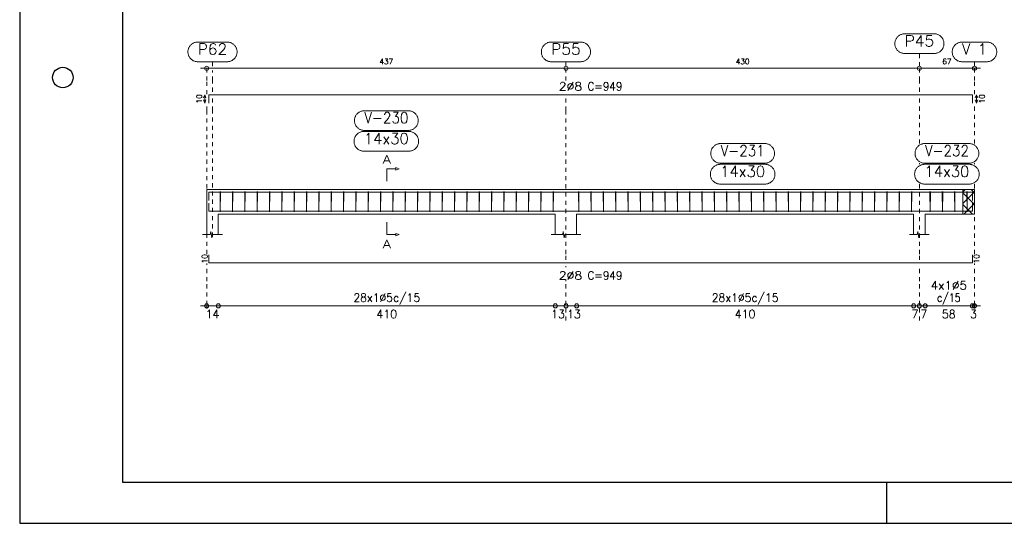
# Model space of a CAD drawing. Header units: millimetres. Extents: x -80 to 444, y 0 to 170.
# Tile 81 of 133: x 180 to 204, y 65 to 77. Entities that reach past the tile are written whole.
import ezdxf
from ezdxf.enums import TextEntityAlignment as Align

# ---------------------------------------------------------------- set-up
doc = ezdxf.new("R2010")
doc.units = ezdxf.units.MM
doc.linetypes.add('CYPE_PUNTO', pattern=[0.075, 0, -0.075])
for name, color, linetype, lineweight in [('ARM_COMPRIMENTOS', 3, 'Continuous', 0), ('ARM_DENTRO_VIGA', 4, 'Continuous', 15), ('ARM_ESTRIBOS', 3, 'Continuous', 0), ('ARM_TEXTOS', 3, 'Continuous', 0), ('COT_COTAS', 3, 'Continuous', 0), ('COT_EST', 3, 'Continuous', 0), ('COT_LIN_APOIOS', 2, 'CYPE_PUNTO', 0), ('COT_LIN_AUX_COTA', 2, 'CYPE_PUNTO', 0), ('MARCAS_PLANTA', 3, 'Continuous', 0), ('REF_NOME', 3, 'Continuous', 0), ('REF_REFERENCIA', 3, 'Continuous', 0), ('SEC_CONTORNOS', 2, 'Continuous', 9), ('TEXTO_REF_NOME', 3, 'Continuous', 0), ('TEXTO_REF_REFERENCIA', 3, 'Continuous', 0), ('TXT_COMP', 3, 'Continuous', 0), ('TXT_EST', 3, 'Continuous', 0)]:
    doc.layers.add(name, color=color, linetype=linetype, lineweight=lineweight)
doc.styles.add('CYPETXT', font='romans', dxfattribs={"height": 0.2})

msp = doc.modelspace()

# ---------------------------------------------------------------- linework, layer by layer
at = {"color": 1}
msp.add_line((201.1, 65), (201.1, 66), dxfattribs=at)
at = {"color": 2}
msp.add_lwpolyline([(180, 124.4), (180, 65), (264.1, 65), (264.1, 124.4)], close=True, dxfattribs=at)
at = {"color": 6}
msp.add_lwpolyline([(182.5, 123.4), (182.5, 66), (263.1, 66), (263.1, 123.4)], close=True, dxfattribs=at)
at = {"color": 1}
msp.add_circle((181.05, 75.85), 0.25, dxfattribs=at)
at = {"layer": 'ARM_COMPRIMENTOS'}
for p, q in [((184.5006, 75.4294), (184.4706, 75.3544)), ((184.5006, 75.2294), (184.4706, 75.3044)), ((184.5006, 75.4294), (184.5306, 75.3544)), ((184.5006, 75.2294), (184.5006, 75.4294)), ((184.5006, 75.2294), (184.5306, 75.3044)), ((203.2806, 75.4294), (203.2506, 75.3544)), ((203.2806, 75.2294), (203.2506, 75.3044)), ((203.2806, 75.4294), (203.3106, 75.3544)), ((203.2806, 75.4294), (203.2806, 75.2294)), ((203.2806, 75.2294), (203.3106, 75.3044))]:
    msp.add_line(p, q, dxfattribs=at)
at = {"layer": 'ARM_DENTRO_VIGA'}
for points in [[(184.6006, 75.2294), (184.6006, 75.4294), (203.1806, 75.4294), (203.1806, 75.2294)], [(184.6006, 72.8592), (184.6006, 73.0592), (203.1806, 73.0592), (203.1806, 72.8592)], [(184.6006, 72.7952), (184.6006, 72.5952), (203.1806, 72.5952), (203.1806, 72.7952)], [(184.6006, 71.5372), (184.6006, 71.3372), (203.1806, 71.3372), (203.1806, 71.5372)]]:
    msp.add_lwpolyline(points, dxfattribs=at)
at = {"layer": 'ARM_ESTRIBOS'}
for points in [[(184.8866, 73.0282), (184.8866, 73.0772), (184.8816, 72.5772), (184.8766, 73.0772), (184.8766, 73.0472), (184.8766, 72.9982)], [(185.1866, 73.0282), (185.1866, 73.0772), (185.1816, 72.5772), (185.1766, 73.0772), (185.1766, 73.0472), (185.1766, 72.9982)], [(185.4866, 73.0282), (185.4866, 73.0772), (185.4816, 72.5772), (185.4766, 73.0772), (185.4766, 73.0472), (185.4766, 72.9982)], [(185.7866, 73.0282), (185.7866, 73.0772), (185.7816, 72.5772), (185.7766, 73.0772), (185.7766, 73.0472), (185.7766, 72.9982)], [(186.0866, 73.0282), (186.0866, 73.0772), (186.0816, 72.5772), (186.0766, 73.0772), (186.0766, 73.0472), (186.0766, 72.9982)], [(186.3866, 73.0282), (186.3866, 73.0772), (186.3816, 72.5772), (186.3766, 73.0772), (186.3766, 73.0472), (186.3766, 72.9982)], [(186.6866, 73.0282), (186.6866, 73.0772), (186.6816, 72.5772), (186.6766, 73.0772), (186.6766, 73.0472), (186.6766, 72.9982)], [(186.9866, 73.0282), (186.9866, 73.0772), (186.9816, 72.5772), (186.9766, 73.0772), (186.9766, 73.0472), (186.9766, 72.9982)], [(187.2866, 73.0282), (187.2866, 73.0772), (187.2816, 72.5772), (187.2766, 73.0772), (187.2766, 73.0472), (187.2766, 72.9982)], [(187.5866, 73.0282), (187.5866, 73.0772), (187.5816, 72.5772), (187.5766, 73.0772), (187.5766, 73.0472), (187.5766, 72.9982)], [(187.8866, 73.0282), (187.8866, 73.0772), (187.8816, 72.5772), (187.8766, 73.0772), (187.8766, 73.0472), (187.8766, 72.9982)], [(188.1866, 73.0282), (188.1866, 73.0772), (188.1816, 72.5772), (188.1766, 73.0772), (188.1766, 73.0472), (188.1766, 72.9982)], [(188.4866, 73.0282), (188.4866, 73.0772), (188.4816, 72.5772), (188.4766, 73.0772), (188.4766, 73.0472), (188.4766, 72.9982)], [(188.7866, 73.0282), (188.7866, 73.0772), (188.7816, 72.5772), (188.7766, 73.0772), (188.7766, 73.0472), (188.7766, 72.9982)], [(189.0866, 73.0282), (189.0866, 73.0772), (189.0816, 72.5772), (189.0766, 73.0772), (189.0766, 73.0472), (189.0766, 72.9982)], [(189.3866, 73.0282), (189.3866, 73.0772), (189.3816, 72.5772), (189.3766, 73.0772), (189.3766, 73.0472), (189.3766, 72.9982)], [(189.6866, 73.0282), (189.6866, 73.0772), (189.6816, 72.5772), (189.6766, 73.0772), (189.6766, 73.0472), (189.6766, 72.9982)], [(189.9866, 73.0282), (189.9866, 73.0772), (189.9816, 72.5772), (189.9766, 73.0772), (189.9766, 73.0472), (189.9766, 72.9982)], [(190.2866, 73.0282), (190.2866, 73.0772), (190.2816, 72.5772), (190.2766, 73.0772), (190.2766, 73.0472), (190.2766, 72.9982)], [(190.5866, 73.0282), (190.5866, 73.0772), (190.5816, 72.5772), (190.5766, 73.0772), (190.5766, 73.0472), (190.5766, 72.9982)], [(190.8866, 73.0282), (190.8866, 73.0772), (190.8816, 72.5772), (190.8766, 73.0772), (190.8766, 73.0472), (190.8766, 72.9982)], [(191.1866, 73.0282), (191.1866, 73.0772), (191.1816, 72.5772), (191.1766, 73.0772), (191.1766, 73.0472), (191.1766, 72.9982)], [(191.4866, 73.0282), (191.4866, 73.0772), (191.4816, 72.5772), (191.4766, 73.0772), (191.4766, 73.0472), (191.4766, 72.9982)], [(191.7866, 73.0282), (191.7866, 73.0772), (191.7816, 72.5772), (191.7766, 73.0772), (191.7766, 73.0472), (191.7766, 72.9982)], [(192.0866, 73.0282), (192.0866, 73.0772), (192.0816, 72.5772), (192.0766, 73.0772), (192.0766, 73.0472), (192.0766, 72.9982)], [(192.3866, 73.0282), (192.3866, 73.0772), (192.3816, 72.5772), (192.3766, 73.0772), (192.3766, 73.0472), (192.3766, 72.9982)], [(192.6866, 73.0282), (192.6866, 73.0772), (192.6816, 72.5772), (192.6766, 73.0772), (192.6766, 73.0472), (192.6766, 72.9982)], [(192.9866, 73.0282), (192.9866, 73.0772), (192.9816, 72.5772), (192.9766, 73.0772), (192.9766, 73.0472), (192.9766, 72.9982)], [(193.6066, 73.0282), (193.6066, 73.0772), (193.6016, 72.5772), (193.5966, 73.0772), (193.5966, 73.0472), (193.5966, 72.9982)], [(193.9066, 73.0282), (193.9066, 73.0772), (193.9016, 72.5772), (193.8966, 73.0772), (193.8966, 73.0472), (193.8966, 72.9982)], [(194.2066, 73.0282), (194.2066, 73.0772), (194.2016, 72.5772), (194.1966, 73.0772), (194.1966, 73.0472), (194.1966, 72.9982)], [(194.5066, 73.0282), (194.5066, 73.0772), (194.5016, 72.5772), (194.4966, 73.0772), (194.4966, 73.0472), (194.4966, 72.9982)], [(194.8066, 73.0282), (194.8066, 73.0772), (194.8016, 72.5772), (194.7966, 73.0772), (194.7966, 73.0472), (194.7966, 72.9982)], [(195.1066, 73.0282), (195.1066, 73.0772), (195.1016, 72.5772), (195.0966, 73.0772), (195.0966, 73.0472), (195.0966, 72.9982)], [(195.4066, 73.0282), (195.4066, 73.0772), (195.4016, 72.5772), (195.3966, 73.0772), (195.3966, 73.0472), (195.3966, 72.9982)], [(195.7066, 73.0282), (195.7066, 73.0772), (195.7016, 72.5772), (195.6966, 73.0772), (195.6966, 73.0472), (195.6966, 72.9982)], [(196.0066, 73.0282), (196.0066, 73.0772), (196.0016, 72.5772), (195.9966, 73.0772), (195.9966, 73.0472), (195.9966, 72.9982)], [(196.3066, 73.0282), (196.3066, 73.0772), (196.3016, 72.5772), (196.2966, 73.0772), (196.2966, 73.0472), (196.2966, 72.9982)], [(196.6066, 73.0282), (196.6066, 73.0772), (196.6016, 72.5772), (196.5966, 73.0772), (196.5966, 73.0472), (196.5966, 72.9982)], [(196.9066, 73.0282), (196.9066, 73.0772), (196.9016, 72.5772), (196.8966, 73.0772), (196.8966, 73.0472), (196.8966, 72.9982)], [(197.2066, 73.0282), (197.2066, 73.0772), (197.2016, 72.5772), (197.1966, 73.0772), (197.1966, 73.0472), (197.1966, 72.9982)], [(197.5066, 73.0282), (197.5066, 73.0772), (197.5016, 72.5772), (197.4966, 73.0772), (197.4966, 73.0472), (197.4966, 72.9982)], [(197.8066, 73.0282), (197.8066, 73.0772), (197.8016, 72.5772), (197.7966, 73.0772), (197.7966, 73.0472), (197.7966, 72.9982)], [(198.1066, 73.0282), (198.1066, 73.0772), (198.1016, 72.5772), (198.0966, 73.0772), (198.0966, 73.0472), (198.0966, 72.9982)], [(198.4066, 73.0282), (198.4066, 73.0772), (198.4016, 72.5772), (198.3966, 73.0772), (198.3966, 73.0472), (198.3966, 72.9982)], [(198.7066, 73.0282), (198.7066, 73.0772), (198.7016, 72.5772), (198.6966, 73.0772), (198.6966, 73.0472), (198.6966, 72.9982)], [(199.0066, 73.0282), (199.0066, 73.0772), (199.0016, 72.5772), (198.9966, 73.0772), (198.9966, 73.0472), (198.9966, 72.9982)], [(199.3066, 73.0282), (199.3066, 73.0772), (199.3016, 72.5772), (199.2966, 73.0772), (199.2966, 73.0472), (199.2966, 72.9982)], [(199.6066, 73.0282), (199.6066, 73.0772), (199.6016, 72.5772), (199.5966, 73.0772), (199.5966, 73.0472), (199.5966, 72.9982)], [(199.9066, 73.0282), (199.9066, 73.0772), (199.9016, 72.5772), (199.8966, 73.0772), (199.8966, 73.0472), (199.8966, 72.9982)], [(200.2066, 73.0282), (200.2066, 73.0772), (200.2016, 72.5772), (200.1966, 73.0772), (200.1966, 73.0472), (200.1966, 72.9982)], [(200.5066, 73.0282), (200.5066, 73.0772), (200.5016, 72.5772), (200.4966, 73.0772), (200.4966, 73.0472), (200.4966, 72.9982)], [(200.8066, 73.0282), (200.8066, 73.0772), (200.8016, 72.5772), (200.7966, 73.0772), (200.7966, 73.0472), (200.7966, 72.9982)], [(201.1066, 73.0282), (201.1066, 73.0772), (201.1016, 72.5772), (201.0966, 73.0772), (201.0966, 73.0472), (201.0966, 72.9982)], [(201.4066, 73.0282), (201.4066, 73.0772), (201.4016, 72.5772), (201.3966, 73.0772), (201.3966, 73.0472), (201.3966, 72.9982)], [(201.7066, 73.0282), (201.7066, 73.0772), (201.7016, 72.5772), (201.6966, 73.0772), (201.6966, 73.0472), (201.6966, 72.9982)], [(202.1566, 73.0282), (202.1566, 73.0772), (202.1516, 72.5772), (202.1466, 73.0772), (202.1466, 73.0472), (202.1466, 72.9982)], [(202.4566, 73.0282), (202.4566, 73.0772), (202.4516, 72.5772), (202.4466, 73.0772), (202.4466, 73.0472), (202.4466, 72.9982)], [(202.7566, 73.0282), (202.7566, 73.0772), (202.7516, 72.5772), (202.7466, 73.0772), (202.7466, 73.0472), (202.7466, 72.9982)], [(203.0566, 73.0282), (203.0566, 73.0772), (203.0516, 72.5772), (203.0466, 73.0772), (203.0466, 73.0472), (203.0466, 72.9982)]]:
    msp.add_lwpolyline(points, dxfattribs=at)
at = {"layer": 'COT_COTAS'}
msp.add_lwpolyline([(184.4006, 76.0744), (193.2906, 76.0744), (201.8906, 76.0744), (203.3806, 76.0744)], dxfattribs=at)
for centre in [(184.5506, 76.0744), (193.2906, 76.0744), (201.8906, 76.0744), (203.2306, 76.0744)]:
    msp.add_circle(centre, 0.05, dxfattribs=at)
at = {"layer": 'COT_EST'}
msp.add_lwpolyline([(184.4006, 70.2922), (184.8306, 70.2922), (193.0306, 70.2922), (193.2906, 70.2922), (193.5506, 70.2922), (201.7506, 70.2922), (201.8906, 70.2922), (202.0306, 70.2922), (203.1806, 70.2922), (203.3806, 70.2922)], dxfattribs=at)
for centre in [(184.5506, 70.2922), (184.8306, 70.2922), (193.0306, 70.2922), (193.2906, 70.2922), (193.5506, 70.2922), (201.7506, 70.2922), (201.8906, 70.2922), (202.0306, 70.2922), (203.1806, 70.2922), (203.2306, 70.2922)]:
    msp.add_circle(centre, 0.05, dxfattribs=at)
at = {"layer": 'COT_LIN_APOIOS'}
for p, q in [((193.2906, 75.7744), (193.2906, 76.0494)), ((201.8906, 73.7372), (201.8906, 73.7632)), ((203.2306, 73.7372), (203.2306, 73.7632)), ((203.2306, 71.5522), (203.2306, 73.2572)), ((193.2906, 71.2322), (193.2906, 71.2622)), ((193.2906, 69.9322), (193.2906, 70.2672)), ((201.8906, 69.9322), (201.8906, 70.2672))]:
    msp.add_line(p, q, dxfattribs=at)
for points in [[(184.5506, 75.4444), (184.5506, 75.7744), (184.5506, 76.0494), (184.5506, 76.0744)], [(201.8906, 75.5044), (201.8906, 75.7744), (201.8906, 76.0494)], [(203.2306, 75.4444), (203.2306, 75.7744), (203.2306, 76.0494), (203.2306, 76.0744)], [(193.2906, 71.4122), (193.2906, 71.5522), (193.2906, 75.0432), (193.2906, 75.3544)], [(201.8906, 74.2432), (201.8906, 75.0432), (201.8906, 75.3544)], [(184.5506, 71.5522), (184.5506, 75.0432), (184.5506, 75.2144)], [(203.2306, 74.2432), (203.2306, 75.0432), (203.2306, 75.2144)], [(201.8906, 71.4122), (201.8906, 71.5522), (201.8906, 73.2572)], [(184.5506, 70.2322), (184.5506, 70.2672), (184.5506, 70.3172), (184.5506, 70.8922), (184.5506, 71.3222)], [(201.8906, 70.3172), (201.8906, 70.8922), (201.8906, 71.2622)], [(203.2306, 70.2322), (203.2306, 70.2672), (203.2306, 70.3172), (203.2306, 70.8922), (203.2306, 71.3222)], [(193.2906, 70.3172), (193.2906, 70.8922), (193.2906, 70.9322)]]:
    msp.add_lwpolyline(points, dxfattribs=at)
at = {"layer": 'COT_LIN_AUX_COTA'}
for p, q in [((184.6906, 76.1244), (184.6906, 76.2344)), ((193.2906, 76.1244), (193.2906, 76.2344)), ((203.2306, 76.1244), (203.2306, 76.2344))]:
    msp.add_line(p, q, dxfattribs=at)
for points in [[(201.8906, 76.1244), (201.8906, 76.3344), (201.8906, 76.4344)], [(184.6906, 75.5044), (184.6906, 75.7744), (184.6906, 76.0244)], [(184.6906, 71.9772), (184.6906, 75.0432), (184.6906, 75.3544)]]:
    msp.add_lwpolyline(points, dxfattribs=at)
at = {"layer": 'MARCAS_PLANTA'}
for points in [[(188.9306, 73.3272), (188.9306, 73.6272), (189.1556, 73.6272), (189.1556, 73.6572), (189.2306, 73.6272), (189.1556, 73.5972), (189.1556, 73.6272)], [(188.9306, 72.3272), (188.9306, 72.0272), (189.1556, 72.0272), (189.1556, 72.0572), (189.2306, 72.0272), (189.1556, 71.9972), (189.1556, 72.0272)]]:
    msp.add_lwpolyline(points, dxfattribs=at)
at = {"layer": 'REF_NOME'}
for points in [[(189.4566, 75.0432), (189.4727, 75.0426), (189.4886, 75.041), (189.5045, 75.0384), (189.5201, 75.0347), (189.5354, 75.0299), (189.5503, 75.0241), (189.5649, 75.0174), (189.579, 75.0097), (189.5925, 75.001), (189.6054, 74.9915), (189.6176, 74.9812), (189.6292, 74.97), (189.6399, 74.9581), (189.6499, 74.9455), (189.6589, 74.9323), (189.6671, 74.9185), (189.6743, 74.9042), (189.6806, 74.8894), (189.6859, 74.8743), (189.6901, 74.8588), (189.6933, 74.8431), (189.6954, 74.8272), (189.6965, 74.8112), (189.6965, 74.7952), (189.6954, 74.7792), (189.6933, 74.7633), (189.6901, 74.7475), (189.6859, 74.7321), (189.6806, 74.7169), (189.6743, 74.7022), (189.6671, 74.6878), (189.6589, 74.674), (189.6499, 74.6608), (189.6399, 74.6482), (189.6292, 74.6363), (189.6176, 74.6252), (189.6054, 74.6148), (189.5925, 74.6053), (189.579, 74.5967), (189.5649, 74.589), (189.5503, 74.5822), (189.5354, 74.5765), (189.5201, 74.5717), (189.5045, 74.568), (189.4886, 74.5653), (189.4727, 74.5637), (189.4566, 74.5632), (188.3846, 74.5632), (188.3686, 74.5637), (188.3527, 74.5653), (188.3368, 74.568), (188.3212, 74.5717), (188.3059, 74.5765), (188.291, 74.5822), (188.2764, 74.589), (188.2623, 74.5967), (188.2488, 74.6053), (188.2359, 74.6148), (188.2237, 74.6252), (188.2121, 74.6363), (188.2014, 74.6482), (188.1914, 74.6608), (188.1824, 74.674), (188.1742, 74.6878), (188.1669, 74.7022), (188.1607, 74.7169), (188.1554, 74.7321), (188.1512, 74.7475), (188.148, 74.7633), (188.1459, 74.7792), (188.1448, 74.7952), (188.1448, 74.8112), (188.1459, 74.8272), (188.148, 74.8431), (188.1512, 74.8588), (188.1554, 74.8743), (188.1607, 74.8894), (188.1669, 74.9042), (188.1742, 74.9185), (188.1824, 74.9323), (188.1914, 74.9455), (188.2014, 74.9581), (188.2121, 74.97), (188.2237, 74.9812), (188.2359, 74.9915), (188.2488, 75.001), (188.2623, 75.0097), (188.2764, 75.0174), (188.291, 75.0241), (188.3059, 75.0299), (188.3212, 75.0347), (188.3368, 75.0384), (188.3527, 75.041), (188.3686, 75.0426), (188.3846, 75.0432), (189.4566, 75.0432)], [(189.4666, 74.5372), (189.4827, 74.5366), (189.4986, 74.535), (189.5145, 74.5324), (189.5301, 74.5287), (189.5454, 74.5239), (189.5603, 74.5181), (189.5749, 74.5114), (189.589, 74.5037), (189.6025, 74.495), (189.6154, 74.4855), (189.6276, 74.4752), (189.6392, 74.464), (189.6499, 74.4521), (189.6599, 74.4395), (189.6689, 74.4263), (189.6771, 74.4125), (189.6843, 74.3982), (189.6906, 74.3834), (189.6959, 74.3683), (189.7001, 74.3528), (189.7033, 74.3371), (189.7054, 74.3212), (189.7065, 74.3052), (189.7065, 74.2892), (189.7054, 74.2732), (189.7033, 74.2573), (189.7001, 74.2415), (189.6959, 74.2261), (189.6906, 74.2109), (189.6843, 74.1962), (189.6771, 74.1818), (189.6689, 74.168), (189.6599, 74.1548), (189.6499, 74.1422), (189.6392, 74.1303), (189.6276, 74.1192), (189.6154, 74.1088), (189.6025, 74.0993), (189.589, 74.0907), (189.5749, 74.083), (189.5603, 74.0762), (189.5454, 74.0705), (189.5301, 74.0657), (189.5145, 74.062), (189.4986, 74.0593), (189.4827, 74.0577), (189.4666, 74.0572), (188.3746, 74.0572), (188.3586, 74.0577), (188.3427, 74.0593), (188.3268, 74.062), (188.3112, 74.0657), (188.2959, 74.0705), (188.281, 74.0762), (188.2664, 74.083), (188.2523, 74.0907), (188.2388, 74.0993), (188.2259, 74.1088), (188.2137, 74.1192), (188.2021, 74.1303), (188.1914, 74.1422), (188.1814, 74.1548), (188.1724, 74.168), (188.1642, 74.1818), (188.1569, 74.1962), (188.1507, 74.2109), (188.1454, 74.2261), (188.1412, 74.2415), (188.138, 74.2573), (188.1359, 74.2732), (188.1348, 74.2892), (188.1348, 74.3052), (188.1359, 74.3212), (188.138, 74.3371), (188.1412, 74.3528), (188.1454, 74.3683), (188.1507, 74.3834), (188.1569, 74.3982), (188.1642, 74.4125), (188.1724, 74.4263), (188.1814, 74.4395), (188.1914, 74.4521), (188.2021, 74.464), (188.2137, 74.4752), (188.2259, 74.4855), (188.2388, 74.495), (188.2523, 74.5037), (188.2664, 74.5114), (188.281, 74.5181), (188.2959, 74.5239), (188.3112, 74.5287), (188.3268, 74.5324), (188.3427, 74.535), (188.3586, 74.5366), (188.3746, 74.5372), (189.4666, 74.5372)], [(198.1266, 74.2432), (198.1427, 74.2426), (198.1586, 74.241), (198.1745, 74.2384), (198.1901, 74.2347), (198.2054, 74.2299), (198.2203, 74.2241), (198.2349, 74.2174), (198.249, 74.2097), (198.2625, 74.201), (198.2754, 74.1915), (198.2876, 74.1812), (198.2992, 74.17), (198.3099, 74.1581), (198.3199, 74.1455), (198.3289, 74.1323), (198.3371, 74.1185), (198.3443, 74.1042), (198.3506, 74.0894), (198.3559, 74.0743), (198.3601, 74.0588), (198.3633, 74.0431), (198.3654, 74.0272), (198.3665, 74.0112), (198.3665, 73.9952), (198.3654, 73.9792), (198.3633, 73.9633), (198.3601, 73.9475), (198.3559, 73.9321), (198.3506, 73.9169), (198.3443, 73.9022), (198.3371, 73.8878), (198.3289, 73.874), (198.3199, 73.8608), (198.3099, 73.8482), (198.2992, 73.8363), (198.2876, 73.8252), (198.2754, 73.8148), (198.2625, 73.8053), (198.249, 73.7967), (198.2349, 73.789), (198.2203, 73.7822), (198.2054, 73.7765), (198.1901, 73.7717), (198.1745, 73.768), (198.1586, 73.7653), (198.1427, 73.7637), (198.1266, 73.7632), (197.0546, 73.7632), (197.0386, 73.7637), (197.0227, 73.7653), (197.0068, 73.768), (196.9912, 73.7717), (196.9759, 73.7765), (196.961, 73.7822), (196.9464, 73.789), (196.9323, 73.7967), (196.9188, 73.8053), (196.9059, 73.8148), (196.8937, 73.8252), (196.8821, 73.8363), (196.8714, 73.8482), (196.8614, 73.8608), (196.8524, 73.874), (196.8442, 73.8878), (196.8369, 73.9022), (196.8307, 73.9169), (196.8254, 73.9321), (196.8212, 73.9475), (196.818, 73.9633), (196.8159, 73.9792), (196.8148, 73.9952), (196.8148, 74.0112), (196.8159, 74.0272), (196.818, 74.0431), (196.8212, 74.0588), (196.8254, 74.0743), (196.8307, 74.0894), (196.8369, 74.1042), (196.8442, 74.1185), (196.8524, 74.1323), (196.8614, 74.1455), (196.8714, 74.1581), (196.8821, 74.17), (196.8937, 74.1812), (196.9059, 74.1915), (196.9188, 74.201), (196.9323, 74.2097), (196.9464, 74.2174), (196.961, 74.2241), (196.9759, 74.2299), (196.9912, 74.2347), (197.0068, 74.2384), (197.0227, 74.241), (197.0386, 74.2426), (197.0546, 74.2432), (198.1266, 74.2432)], [(203.0966, 74.2432), (203.1127, 74.2426), (203.1286, 74.241), (203.1445, 74.2384), (203.1601, 74.2347), (203.1754, 74.2299), (203.1903, 74.2241), (203.2049, 74.2174), (203.219, 74.2097), (203.2325, 74.201), (203.2454, 74.1915), (203.2576, 74.1812), (203.2692, 74.17), (203.2799, 74.1581), (203.2899, 74.1455), (203.2989, 74.1323), (203.3071, 74.1185), (203.3143, 74.1042), (203.3206, 74.0894), (203.3259, 74.0743), (203.3301, 74.0588), (203.3333, 74.0431), (203.3354, 74.0272), (203.3365, 74.0112), (203.3365, 73.9952), (203.3354, 73.9792), (203.3333, 73.9633), (203.3301, 73.9475), (203.3259, 73.9321), (203.3206, 73.9169), (203.3143, 73.9022), (203.3071, 73.8878), (203.2989, 73.874), (203.2899, 73.8608), (203.2799, 73.8482), (203.2692, 73.8363), (203.2576, 73.8252), (203.2454, 73.8148), (203.2325, 73.8053), (203.219, 73.7967), (203.2049, 73.789), (203.1903, 73.7822), (203.1754, 73.7765), (203.1601, 73.7717), (203.1445, 73.768), (203.1286, 73.7653), (203.1127, 73.7637), (203.0966, 73.7632), (202.0246, 73.7632), (202.0086, 73.7637), (201.9927, 73.7653), (201.9768, 73.768), (201.9612, 73.7717), (201.9459, 73.7765), (201.931, 73.7822), (201.9164, 73.789), (201.9023, 73.7967), (201.8888, 73.8053), (201.8759, 73.8148), (201.8637, 73.8252), (201.8521, 73.8363), (201.8414, 73.8482), (201.8314, 73.8608), (201.8224, 73.874), (201.8142, 73.8878), (201.8069, 73.9022), (201.8007, 73.9169), (201.7954, 73.9321), (201.7912, 73.9475), (201.788, 73.9633), (201.7859, 73.9792), (201.7848, 73.9952), (201.7848, 74.0112), (201.7859, 74.0272), (201.788, 74.0431), (201.7912, 74.0588), (201.7954, 74.0743), (201.8007, 74.0894), (201.8069, 74.1042), (201.8142, 74.1185), (201.8224, 74.1323), (201.8314, 74.1455), (201.8414, 74.1581), (201.8521, 74.17), (201.8637, 74.1812), (201.8759, 74.1915), (201.8888, 74.201), (201.9023, 74.2097), (201.9164, 74.2174), (201.931, 74.2241), (201.9459, 74.2299), (201.9612, 74.2347), (201.9768, 74.2384), (201.9927, 74.241), (202.0086, 74.2426), (202.0246, 74.2432), (203.0966, 74.2432)], [(198.1366, 73.7372), (198.1527, 73.7366), (198.1686, 73.735), (198.1845, 73.7324), (198.2001, 73.7287), (198.2154, 73.7239), (198.2303, 73.7181), (198.2449, 73.7114), (198.259, 73.7037), (198.2725, 73.695), (198.2854, 73.6855), (198.2976, 73.6752), (198.3092, 73.664), (198.3199, 73.6521), (198.3299, 73.6395), (198.3389, 73.6263), (198.3471, 73.6125), (198.3543, 73.5982), (198.3606, 73.5834), (198.3659, 73.5683), (198.3701, 73.5528), (198.3733, 73.5371), (198.3754, 73.5212), (198.3765, 73.5052), (198.3765, 73.4892), (198.3754, 73.4732), (198.3733, 73.4573), (198.3701, 73.4415), (198.3659, 73.4261), (198.3606, 73.4109), (198.3543, 73.3962), (198.3471, 73.3818), (198.3389, 73.368), (198.3299, 73.3548), (198.3199, 73.3422), (198.3092, 73.3303), (198.2976, 73.3192), (198.2854, 73.3088), (198.2725, 73.2993), (198.259, 73.2907), (198.2449, 73.283), (198.2303, 73.2762), (198.2154, 73.2705), (198.2001, 73.2657), (198.1845, 73.262), (198.1686, 73.2593), (198.1527, 73.2577), (198.1366, 73.2572), (197.0446, 73.2572), (197.0286, 73.2577), (197.0127, 73.2593), (196.9968, 73.262), (196.9812, 73.2657), (196.9659, 73.2705), (196.951, 73.2762), (196.9364, 73.283), (196.9223, 73.2907), (196.9088, 73.2993), (196.8959, 73.3088), (196.8837, 73.3192), (196.8721, 73.3303), (196.8614, 73.3422), (196.8514, 73.3548), (196.8424, 73.368), (196.8342, 73.3818), (196.8269, 73.3962), (196.8207, 73.4109), (196.8154, 73.4261), (196.8112, 73.4415), (196.808, 73.4573), (196.8059, 73.4732), (196.8048, 73.4892), (196.8048, 73.5052), (196.8059, 73.5212), (196.808, 73.5371), (196.8112, 73.5528), (196.8154, 73.5683), (196.8207, 73.5834), (196.8269, 73.5982), (196.8342, 73.6125), (196.8424, 73.6263), (196.8514, 73.6395), (196.8614, 73.6521), (196.8721, 73.664), (196.8837, 73.6752), (196.8959, 73.6855), (196.9088, 73.695), (196.9223, 73.7037), (196.9364, 73.7114), (196.951, 73.7181), (196.9659, 73.7239), (196.9812, 73.7287), (196.9968, 73.7324), (197.0127, 73.735), (197.0286, 73.7366), (197.0446, 73.7372), (198.1366, 73.7372)], [(203.1066, 73.7372), (203.1227, 73.7366), (203.1386, 73.735), (203.1545, 73.7324), (203.1701, 73.7287), (203.1854, 73.7239), (203.2003, 73.7181), (203.2149, 73.7114), (203.229, 73.7037), (203.2425, 73.695), (203.2554, 73.6855), (203.2676, 73.6752), (203.2792, 73.664), (203.2899, 73.6521), (203.2999, 73.6395), (203.3089, 73.6263), (203.3171, 73.6125), (203.3243, 73.5982), (203.3306, 73.5834), (203.3359, 73.5683), (203.3401, 73.5528), (203.3433, 73.5371), (203.3454, 73.5212), (203.3465, 73.5052), (203.3465, 73.4892), (203.3454, 73.4732), (203.3433, 73.4573), (203.3401, 73.4415), (203.3359, 73.4261), (203.3306, 73.4109), (203.3243, 73.3962), (203.3171, 73.3818), (203.3089, 73.368), (203.2999, 73.3548), (203.2899, 73.3422), (203.2792, 73.3303), (203.2676, 73.3192), (203.2554, 73.3088), (203.2425, 73.2993), (203.229, 73.2907), (203.2149, 73.283), (203.2003, 73.2762), (203.1854, 73.2705), (203.1701, 73.2657), (203.1545, 73.262), (203.1386, 73.2593), (203.1227, 73.2577), (203.1066, 73.2572), (202.0146, 73.2572), (201.9986, 73.2577), (201.9827, 73.2593), (201.9668, 73.262), (201.9512, 73.2657), (201.9359, 73.2705), (201.921, 73.2762), (201.9064, 73.283), (201.8923, 73.2907), (201.8788, 73.2993), (201.8659, 73.3088), (201.8537, 73.3192), (201.8421, 73.3303), (201.8314, 73.3422), (201.8214, 73.3548), (201.8124, 73.368), (201.8042, 73.3818), (201.7969, 73.3962), (201.7907, 73.4109), (201.7854, 73.4261), (201.7812, 73.4415), (201.778, 73.4573), (201.7759, 73.4732), (201.7748, 73.4892), (201.7748, 73.5052), (201.7759, 73.5212), (201.778, 73.5371), (201.7812, 73.5528), (201.7854, 73.5683), (201.7907, 73.5834), (201.7969, 73.5982), (201.8042, 73.6125), (201.8124, 73.6263), (201.8214, 73.6395), (201.8314, 73.6521), (201.8421, 73.664), (201.8537, 73.6752), (201.8659, 73.6855), (201.8788, 73.695), (201.8923, 73.7037), (201.9064, 73.7114), (201.921, 73.7181), (201.9359, 73.7239), (201.9512, 73.7287), (201.9668, 73.7324), (201.9827, 73.735), (201.9986, 73.7366), (202.0146, 73.7372), (203.1066, 73.7372)]]:
    msp.add_lwpolyline(points, close=True, dxfattribs=at)
at = {"layer": 'REF_REFERENCIA'}
for points in [[(202.2486, 76.9144), (202.2647, 76.9139), (202.2806, 76.9123), (202.2965, 76.9096), (202.3121, 76.9059), (202.3274, 76.9012), (202.3423, 76.8954), (202.3569, 76.8886), (202.371, 76.8809), (202.3845, 76.8723), (202.3974, 76.8628), (202.4096, 76.8524), (202.4212, 76.8413), (202.4319, 76.8294), (202.4419, 76.8168), (202.4509, 76.8036), (202.4591, 76.7898), (202.4663, 76.7755), (202.4726, 76.7607), (202.4779, 76.7455), (202.4821, 76.7301), (202.4853, 76.7143), (202.4874, 76.6985), (202.4885, 76.6824), (202.4885, 76.6664), (202.4874, 76.6504), (202.4853, 76.6345), (202.4821, 76.6188), (202.4779, 76.6033), (202.4726, 76.5882), (202.4663, 76.5734), (202.4591, 76.5591), (202.4509, 76.5453), (202.4419, 76.5321), (202.4319, 76.5195), (202.4212, 76.5076), (202.4096, 76.4964), (202.3974, 76.4861), (202.3845, 76.4766), (202.371, 76.4679), (202.3569, 76.4602), (202.3423, 76.4535), (202.3274, 76.4477), (202.3121, 76.443), (202.2965, 76.4392), (202.2806, 76.4366), (202.2647, 76.435), (202.2486, 76.4344), (201.5326, 76.4344), (201.5166, 76.435), (201.5007, 76.4366), (201.4848, 76.4392), (201.4692, 76.443), (201.4539, 76.4477), (201.439, 76.4535), (201.4244, 76.4602), (201.4103, 76.4679), (201.3968, 76.4766), (201.3839, 76.4861), (201.3717, 76.4964), (201.3601, 76.5076), (201.3494, 76.5195), (201.3394, 76.5321), (201.3304, 76.5453), (201.3222, 76.5591), (201.3149, 76.5734), (201.3087, 76.5882), (201.3034, 76.6033), (201.2992, 76.6188), (201.296, 76.6345), (201.2939, 76.6504), (201.2928, 76.6664), (201.2928, 76.6824), (201.2939, 76.6985), (201.296, 76.7143), (201.2992, 76.7301), (201.3034, 76.7455), (201.3087, 76.7607), (201.3149, 76.7755), (201.3222, 76.7898), (201.3304, 76.8036), (201.3394, 76.8168), (201.3494, 76.8294), (201.3601, 76.8413), (201.3717, 76.8524), (201.3839, 76.8628), (201.3968, 76.8723), (201.4103, 76.8809), (201.4244, 76.8886), (201.439, 76.8954), (201.4539, 76.9012), (201.4692, 76.9059), (201.4848, 76.9096), (201.5007, 76.9123), (201.5166, 76.9139), (201.5326, 76.9144), (202.2486, 76.9144)], [(185.0486, 76.7144), (185.0647, 76.7139), (185.0806, 76.7123), (185.0965, 76.7096), (185.1121, 76.7059), (185.1274, 76.7012), (185.1423, 76.6954), (185.1569, 76.6886), (185.171, 76.6809), (185.1845, 76.6723), (185.1974, 76.6628), (185.2096, 76.6524), (185.2212, 76.6413), (185.2319, 76.6294), (185.2419, 76.6168), (185.2509, 76.6036), (185.2591, 76.5898), (185.2663, 76.5755), (185.2726, 76.5607), (185.2779, 76.5455), (185.2821, 76.5301), (185.2853, 76.5143), (185.2874, 76.4985), (185.2885, 76.4824), (185.2885, 76.4664), (185.2874, 76.4504), (185.2853, 76.4345), (185.2821, 76.4188), (185.2779, 76.4033), (185.2726, 76.3882), (185.2663, 76.3734), (185.2591, 76.3591), (185.2509, 76.3453), (185.2419, 76.3321), (185.2319, 76.3195), (185.2212, 76.3076), (185.2096, 76.2964), (185.1974, 76.2861), (185.1845, 76.2766), (185.171, 76.2679), (185.1569, 76.2602), (185.1423, 76.2535), (185.1274, 76.2477), (185.1121, 76.243), (185.0965, 76.2392), (185.0806, 76.2366), (185.0647, 76.235), (185.0486, 76.2344), (184.3326, 76.2344), (184.3166, 76.235), (184.3007, 76.2366), (184.2848, 76.2392), (184.2692, 76.243), (184.2539, 76.2477), (184.239, 76.2535), (184.2244, 76.2602), (184.2103, 76.2679), (184.1968, 76.2766), (184.1839, 76.2861), (184.1717, 76.2964), (184.1601, 76.3076), (184.1494, 76.3195), (184.1394, 76.3321), (184.1304, 76.3453), (184.1222, 76.3591), (184.1149, 76.3734), (184.1087, 76.3882), (184.1034, 76.4033), (184.0992, 76.4188), (184.096, 76.4345), (184.0939, 76.4504), (184.0928, 76.4664), (184.0928, 76.4824), (184.0939, 76.4985), (184.096, 76.5143), (184.0992, 76.5301), (184.1034, 76.5455), (184.1087, 76.5607), (184.1149, 76.5755), (184.1222, 76.5898), (184.1304, 76.6036), (184.1394, 76.6168), (184.1494, 76.6294), (184.1601, 76.6413), (184.1717, 76.6524), (184.1839, 76.6628), (184.1968, 76.6723), (184.2103, 76.6809), (184.2244, 76.6886), (184.239, 76.6954), (184.2539, 76.7012), (184.2692, 76.7059), (184.2848, 76.7096), (184.3007, 76.7123), (184.3166, 76.7139), (184.3326, 76.7144), (185.0486, 76.7144)], [(193.6486, 76.7144), (193.6647, 76.7139), (193.6806, 76.7123), (193.6965, 76.7096), (193.7121, 76.7059), (193.7274, 76.7012), (193.7423, 76.6954), (193.7569, 76.6886), (193.771, 76.6809), (193.7845, 76.6723), (193.7974, 76.6628), (193.8096, 76.6524), (193.8212, 76.6413), (193.8319, 76.6294), (193.8419, 76.6168), (193.8509, 76.6036), (193.8591, 76.5898), (193.8663, 76.5755), (193.8726, 76.5607), (193.8779, 76.5455), (193.8821, 76.5301), (193.8853, 76.5143), (193.8874, 76.4985), (193.8885, 76.4824), (193.8885, 76.4664), (193.8874, 76.4504), (193.8853, 76.4345), (193.8821, 76.4188), (193.8779, 76.4033), (193.8726, 76.3882), (193.8663, 76.3734), (193.8591, 76.3591), (193.8509, 76.3453), (193.8419, 76.3321), (193.8319, 76.3195), (193.8212, 76.3076), (193.8096, 76.2964), (193.7974, 76.2861), (193.7845, 76.2766), (193.771, 76.2679), (193.7569, 76.2602), (193.7423, 76.2535), (193.7274, 76.2477), (193.7121, 76.243), (193.6965, 76.2392), (193.6806, 76.2366), (193.6647, 76.235), (193.6486, 76.2344), (192.9326, 76.2344), (192.9166, 76.235), (192.9007, 76.2366), (192.8848, 76.2392), (192.8692, 76.243), (192.8539, 76.2477), (192.839, 76.2535), (192.8244, 76.2602), (192.8103, 76.2679), (192.7968, 76.2766), (192.7839, 76.2861), (192.7717, 76.2964), (192.7601, 76.3076), (192.7494, 76.3195), (192.7394, 76.3321), (192.7304, 76.3453), (192.7222, 76.3591), (192.7149, 76.3734), (192.7087, 76.3882), (192.7034, 76.4033), (192.6992, 76.4188), (192.696, 76.4345), (192.6939, 76.4504), (192.6928, 76.4664), (192.6928, 76.4824), (192.6939, 76.4985), (192.696, 76.5143), (192.6992, 76.5301), (192.7034, 76.5455), (192.7087, 76.5607), (192.7149, 76.5755), (192.7222, 76.5898), (192.7304, 76.6036), (192.7394, 76.6168), (192.7494, 76.6294), (192.7601, 76.6413), (192.7717, 76.6524), (192.7839, 76.6628), (192.7968, 76.6723), (192.8103, 76.6809), (192.8244, 76.6886), (192.839, 76.6954), (192.8539, 76.7012), (192.8692, 76.7059), (192.8848, 76.7096), (192.9007, 76.7123), (192.9166, 76.7139), (192.9326, 76.7144), (193.6486, 76.7144)], [(203.5326, 76.7144), (203.5487, 76.7139), (203.5646, 76.7123), (203.5805, 76.7096), (203.5961, 76.7059), (203.6114, 76.7012), (203.6263, 76.6954), (203.6409, 76.6886), (203.655, 76.6809), (203.6685, 76.6723), (203.6814, 76.6628), (203.6936, 76.6524), (203.7052, 76.6413), (203.7159, 76.6294), (203.7259, 76.6168), (203.7349, 76.6036), (203.7431, 76.5898), (203.7503, 76.5755), (203.7566, 76.5607), (203.7619, 76.5455), (203.7661, 76.5301), (203.7693, 76.5143), (203.7714, 76.4985), (203.7725, 76.4824), (203.7725, 76.4664), (203.7714, 76.4504), (203.7693, 76.4345), (203.7661, 76.4188), (203.7619, 76.4033), (203.7566, 76.3882), (203.7503, 76.3734), (203.7431, 76.3591), (203.7349, 76.3453), (203.7259, 76.3321), (203.7159, 76.3195), (203.7052, 76.3076), (203.6936, 76.2964), (203.6814, 76.2861), (203.6685, 76.2766), (203.655, 76.2679), (203.6409, 76.2602), (203.6263, 76.2535), (203.6114, 76.2477), (203.5961, 76.243), (203.5805, 76.2392), (203.5646, 76.2366), (203.5487, 76.235), (203.5326, 76.2344), (202.9286, 76.2344), (202.9126, 76.235), (202.8967, 76.2366), (202.8808, 76.2392), (202.8652, 76.243), (202.8499, 76.2477), (202.835, 76.2535), (202.8204, 76.2602), (202.8063, 76.2679), (202.7928, 76.2766), (202.7799, 76.2861), (202.7677, 76.2964), (202.7561, 76.3076), (202.7454, 76.3195), (202.7354, 76.3321), (202.7264, 76.3453), (202.7182, 76.3591), (202.7109, 76.3734), (202.7047, 76.3882), (202.6994, 76.4033), (202.6952, 76.4188), (202.692, 76.4345), (202.6899, 76.4504), (202.6888, 76.4664), (202.6888, 76.4824), (202.6899, 76.4985), (202.692, 76.5143), (202.6952, 76.5301), (202.6994, 76.5455), (202.7047, 76.5607), (202.7109, 76.5755), (202.7182, 76.5898), (202.7264, 76.6036), (202.7354, 76.6168), (202.7454, 76.6294), (202.7561, 76.6413), (202.7677, 76.6524), (202.7799, 76.6628), (202.7928, 76.6723), (202.8063, 76.6809), (202.8204, 76.6886), (202.835, 76.6954), (202.8499, 76.7012), (202.8652, 76.7059), (202.8808, 76.7096), (202.8967, 76.7123), (202.9126, 76.7139), (202.9286, 76.7144), (203.5326, 76.7144)]]:
    msp.add_lwpolyline(points, close=True, dxfattribs=at)
at = {"layer": 'SEC_CONTORNOS'}
for p, q in [((184.5506, 72.5272), (184.5506, 73.1272)), ((184.5506, 73.1272), (184.8306, 73.1272)), ((202.9506, 73.0706), (203.0072, 73.1272)), ((202.9506, 72.7878), (203.2306, 73.0678)), ((203.2306, 73.0459), (203.1493, 73.1272)), ((203.2306, 72.763), (202.9506, 73.043)), ((203.1836, 72.5272), (202.9506, 72.7602)), ((202.9728, 72.5272), (203.2306, 72.785)), ((184.8306, 72.5272), (193.0306, 72.5272)), ((184.8306, 72.0272), (184.8306, 72.5272)), ((193.0306, 72.0272), (193.0306, 72.5272)), ((193.5506, 72.5272), (201.7506, 72.5272)), ((193.5506, 72.0272), (193.5506, 72.5272)), ((201.7506, 72.0272), (201.7506, 72.5272)), ((202.0306, 72.0272), (202.0306, 72.5272))]:
    msp.add_line(p, q, dxfattribs=at)
for points in [[(184.5506, 73.1272), (184.8306, 73.1272), (193.0306, 73.1272), (193.2906, 73.1272)], [(184.5506, 72.0272), (184.5506, 72.5272), (184.5506, 73.1272)], [(193.0306, 73.1272), (193.2906, 73.1272), (193.5506, 73.1272)], [(193.2906, 73.1272), (193.5506, 73.1272), (201.7506, 73.1272), (201.8906, 73.1272)], [(201.7506, 73.1272), (201.8906, 73.1272), (202.0306, 73.1272)], [(201.8906, 73.1272), (202.0306, 73.1272), (202.9506, 73.1272), (203.2306, 73.1272)], [(202.0306, 72.5272), (202.9506, 72.5272), (203.2306, 72.5272), (203.2306, 73.1272)], [(184.4506, 72.0272), (184.6376, 72.0272), (184.6501, 72.1022), (184.6751, 71.9522), (184.6876, 72.0272), (184.9306, 72.0272)], [(192.9306, 72.0272), (193.2136, 72.0272), (193.2261, 72.1022), (193.2511, 71.9522), (193.2636, 72.0272), (193.6506, 72.0272)], [(201.6506, 72.0272), (201.8376, 72.0272), (201.8501, 72.1022), (201.8751, 71.9522), (201.8876, 72.0272), (202.1306, 72.0272)]]:
    msp.add_lwpolyline(points, dxfattribs=at)
msp.add_lwpolyline([(202.9506, 73.1272), (202.9506, 72.5272), (203.2306, 72.5272), (203.2306, 73.1272), (202.9506, 73.1272)], close=True, dxfattribs=at)

# ---------------------------------------------------------------- texts
at = {"layer": 'ARM_COMPRIMENTOS', "style": 'CYPETXT', "width": 0.953514}
for p, p2 in [((184.434, 75.2174), (184.434, 75.4414)), ((203.4806, 75.2174), (203.4806, 75.4414)), ((184.5673, 71.3252), (184.5673, 71.5492)), ((203.3473, 71.3252), (203.3473, 71.5492))]:
    msp.add_text('10', height=0.13333, rotation=90, dxfattribs=at).set_placement(p, p2, align=Align.FIT)
at = {"layer": 'ARM_TEXTOS', "style": 'CYPETXT', "width": 1.06875}
for p, p2 in [((193.1166, 75.5344), (193.6866, 75.5344)), ((193.1166, 70.9322), (193.6866, 70.9322))]:
    msp.add_text('2%%c8', height=0.2, dxfattribs=at).set_placement(p, p2, align=Align.FIT)
at = {"layer": 'COT_COTAS', "style": 'CYPETXT'}
for s, width, p, p2 in [('437', 0.928421, (188.7526, 76.1744), (189.0886, 76.1744)), ('430', 0.928421, (197.4226, 76.1744), (197.7586, 76.1744)), ('67', 0.953514, (202.4486, 76.1744), (202.6726, 76.1744))]:
    msp.add_text(s, height=0.13333, dxfattribs=dict(at, width=width)).set_placement(p, p2, align=Align.FIT)
at = {"layer": 'COT_EST', "style": 'CYPETXT'}
for s, width, p, p2 in [('14', 0.928421, (184.5226, 69.9922), (184.8586, 69.9922)), ('410', 0.928421, (188.6786, 69.9922), (189.1826, 69.9922)), ('13', 0.953514, (192.9296, 69.9922), (193.2656, 69.9922)), ('13', 0.953514, (193.3156, 69.9922), (193.6516, 69.9922)), ('410', 0.928421, (197.3986, 69.9922), (197.9026, 69.9922)), ('7', 1.037647, (201.6976, 69.9922), (201.8656, 69.9922)), ('7', 1.037647, (201.9156, 69.9922), (202.0836, 69.9922)), ('58', 0.953514, (202.4376, 69.9922), (202.7736, 69.9922)), ('3', 1.037647, (203.1216, 69.9922), (203.2896, 69.9922))]:
    msp.add_text(s, height=0.2, dxfattribs=dict(at, width=width)).set_placement(p, p2, align=Align.FIT)
at = {"layer": 'MARCAS_PLANTA', "style": 'CYPETXT', "width": 1.241471}
for p, p2 in [((188.8301, 73.7572), (189.0311, 73.7572)), ((188.8301, 71.6972), (189.0311, 71.6972))]:
    msp.add_text('A', height=0.2, dxfattribs=at).set_placement(p, p2, align=Align.FIT)
at = {"layer": 'TEXTO_REF_NOME', "style": 'CYPETXT'}
for s, width, p, p2 in [('V-230', 0.835842, (188.3846, 74.7365), (189.4566, 74.7365)), ('14x30', 0.91484, (188.3746, 74.2305), (189.4666, 74.2305)), ('V-231', 0.888632, (197.0546, 73.9365), (198.1266, 73.9365)), ('V-232', 0.835842, (202.0246, 73.9365), (203.0966, 73.9365)), ('14x30', 0.91484, (197.0446, 73.4305), (198.1366, 73.4305)), ('14x30', 0.91484, (202.0146, 73.4305), (203.1066, 73.4305))]:
    msp.add_text(s, height=0.26667, dxfattribs=dict(at, width=width)).set_placement(p, p2, align=Align.FIT)
at = {"layer": 'TEXTO_REF_REFERENCIA', "style": 'CYPETXT'}
for s, width, p, p2 in [('P62', 0.972155, (184.3326, 76.4078), (185.0486, 76.4078)), ('P55', 0.972155, (192.9326, 76.4078), (193.6486, 76.4078)), ('P45', 0.972155, (201.5326, 76.6078), (202.2486, 76.6078)), ('V 1', 0.9513, (202.9286, 76.4078), (203.5326, 76.4078))]:
    msp.add_text(s, height=0.26667, dxfattribs=dict(at, width=width)).set_placement(p, p2, align=Align.FIT)
at = {"layer": 'TXT_COMP', "style": 'CYPETXT', "width": 0.828145}
for p, p2 in [((193.6866, 75.5344), (194.6646, 75.5344)), ((193.6866, 70.9322), (194.6646, 70.9322))]:
    msp.add_text(' C=949', height=0.2, dxfattribs=at).set_placement(p, p2, align=Align.FIT)
at = {"layer": 'TXT_EST', "style": 'CYPETXT'}
for s, width, p, p2 in [('4x1%%c5', 0.999194, (202.1631, 70.6922), (203.0481, 70.6922)), ('28x1%%c5c/15', 0.882979, (188.1191, 70.3922), (189.7421, 70.3922)), ('28x1%%c5c/15', 0.882979, (196.8391, 70.3922), (198.4621, 70.3922)), ('c/15', 0.777273, (202.3206, 70.3922), (202.8906, 70.3922))]:
    msp.add_text(s, height=0.2, dxfattribs=dict(at, width=width)).set_placement(p, p2, align=Align.FIT)

doc.saveas('drawing.dxf')
